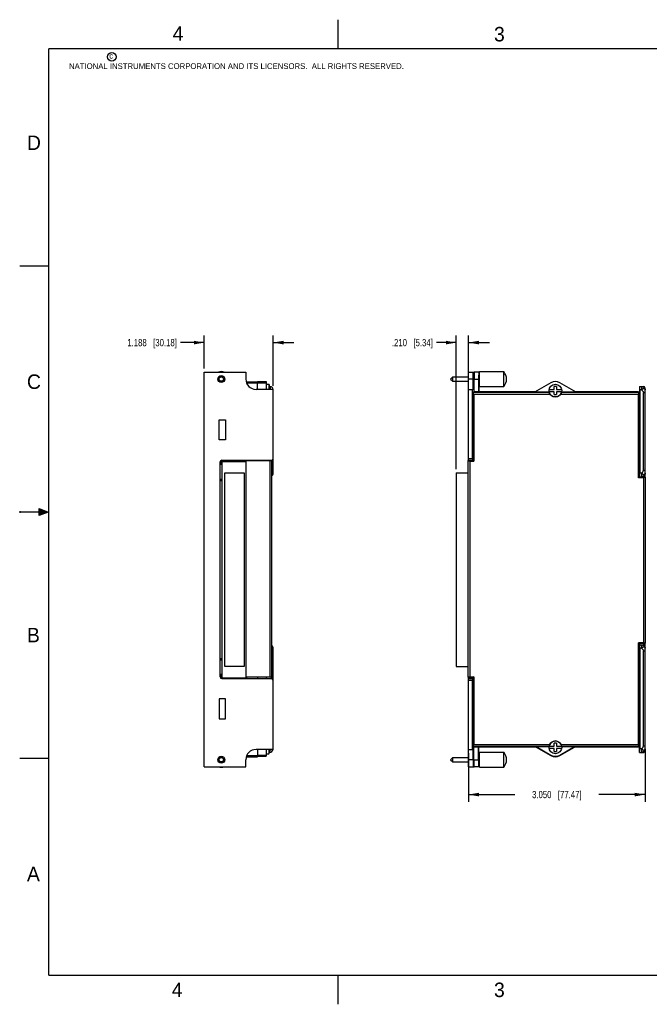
# Model space of a CAD drawing. Header units: inches. Extents: x 0 to 22, y 0 to 17.
# Tile 1 of 10: x 0 to 10.9, y 0 to 17. Entities that reach past the tile are written whole.
import ezdxf

# ---------------------------------------------------------------- set-up
doc = ezdxf.new("R2010")
doc.units = ezdxf.units.IN
doc.header["$LTSCALE"] = 1.21
doc.header["$MEASUREMENT"] = 0
doc.layers.get('0').update_dxf_attribs({"linetype": 'CONTINUOUS'})
doc.layers.add('DIMENSIONS', color=7, linetype='CONTINUOUS')
doc.styles.get("Standard").update_dxf_attribs({"font": 'txt', "width": 0.8})
doc.styles.add('TEXTSTYLE_2', font='txt')
doc.dimstyles.new('DIMSTYLE_1', dxfattribs={"dimtxt": 0.125, "dimasz": 0.18, "dimexe": 0.18, "dimexo": 0.0625, "dimgap": 0.09, "dimtad": 0, "dimtih": 1, "dimtoh": 1, "dimdec": 3, "dimzin": 4, "dimdsep": 46, "dimtxsty": 'STANDARD', "dimblk": '_FILLED', "dimblk1": '_FILLED', "dimblk2": '_FILLED', "dimcen": 0.09, "dimadec": 0, "dimazin": 0, "dimtp": 0.01, "dimtm": 0.01, "dimtfac": 1, "dimtdec": 3, "dimtofl": 0, "dimtmove": 0, "dimatfit": 3, "dimldrblk": '_FILLED', "dimfxl": 1, "dimtolj": 1, "dimtzin": 4, "dimarcsym": 0})

# ---------------------------------------------------------------- blocks, each defined once
blk = doc.blocks.new('_FILLED')
at = {"color": 0, "linetype": 'BYBLOCK'}
blk.add_solid([(0, 0), (-1, 0.174), (-1, -0.174)], dxfattribs=at)
blk = doc.blocks.new('*D0')
at = {"layer": 'DIMENSIONS', "color": 2, "linetype": 'CONTINUOUS'}
for p, q in [((3.186, 11.425), (2.776, 11.425)), ((3.186, 10.977), (3.186, 11.55)), ((4.374, 10.68), (4.374, 11.55)), ((4.374, 11.425), (4.734, 11.425))]:
    blk.add_line(p, q, dxfattribs=at)
at = {"layer": 'DIMENSIONS', "color": 2, "linetype": 'CONTINUOUS', "xscale": 0.18, "yscale": 0.18, "zscale": 0.18}
blk.add_blockref('_FILLED', (3.186, 11.425), dxfattribs=at)
at = {"layer": 'DIMENSIONS', "color": 2, "linetype": 'CONTINUOUS', "xscale": 0.18, "yscale": 0.18, "zscale": 0.18, "rotation": 180}
blk.add_blockref('_FILLED', (4.374, 11.425), dxfattribs=at)
at = {"layer": 'DIMENSIONS', "color": 2, "linetype": 'CONTINUOUS', "insert": (2.713, 11.487), "char_height": 0.125, "width": 1.325, "attachment_point": 3, "line_spacing_factor": 0.9}
blk.add_mtext('1.188{\\Ftxt.shx;\\W1.000000;\\H0.125000; }[30.18]', dxfattribs=at)
blk = doc.blocks.new('*D1')
at = {"layer": 'DIMENSIONS', "color": 2, "linetype": 'CONTINUOUS'}
for p, q in [((7.536, 11.425), (7.194, 11.425)), ((7.536, 9.24), (7.536, 11.55)), ((7.747, 10.68), (7.747, 11.55)), ((7.747, 11.425), (8.107, 11.425))]:
    blk.add_line(p, q, dxfattribs=at)
at = {"layer": 'DIMENSIONS', "color": 2, "linetype": 'CONTINUOUS', "xscale": 0.18, "yscale": 0.18, "zscale": 0.18}
blk.add_blockref('_FILLED', (7.536, 11.425), dxfattribs=at)
at = {"layer": 'DIMENSIONS', "color": 2, "linetype": 'CONTINUOUS', "xscale": 0.18, "yscale": 0.18, "zscale": 0.18, "rotation": 180}
blk.add_blockref('_FILLED', (7.747, 11.425), dxfattribs=at)
at = {"layer": 'DIMENSIONS', "color": 2, "linetype": 'CONTINUOUS', "insert": (7.131, 11.487), "char_height": 0.125, "width": 1.125, "attachment_point": 3, "line_spacing_factor": 0.9}
blk.add_mtext('.210{\\Ftxt.shx;\\W1.000000;\\H0.125000; }[5.34]', dxfattribs=at)
blk = doc.blocks.new('*D2')
at = {"layer": 'DIMENSIONS', "color": 2, "linetype": 'CONTINUOUS'}
for p, q in [((7.747, 4.337), (7.747, 3.496)), ((10.797, 4.398), (10.797, 3.496)), ((7.747, 3.621), (8.547, 3.621)), ((10.797, 3.621), (9.997, 3.621))]:
    blk.add_line(p, q, dxfattribs=at)
at = {"layer": 'DIMENSIONS', "color": 2, "linetype": 'CONTINUOUS', "xscale": 0.18, "yscale": 0.18, "zscale": 0.18, "rotation": 180}
blk.add_blockref('_FILLED', (7.747, 3.621), dxfattribs=at)
at = {"layer": 'DIMENSIONS', "color": 2, "linetype": 'CONTINUOUS', "xscale": 0.18, "yscale": 0.18, "zscale": 0.18}
blk.add_blockref('_FILLED', (10.797, 3.621), dxfattribs=at)
at = {"layer": 'DIMENSIONS', "color": 2, "linetype": 'CONTINUOUS', "insert": (9.272, 3.684), "char_height": 0.125, "width": 1.325, "attachment_point": 2, "line_spacing_factor": 0.9}
blk.add_mtext('3.050{\\Ftxt.shx;\\W1.000000;\\H0.125000; }[77.47]', dxfattribs=at)

msp = doc.modelspace()

# ---------------------------------------------------------------- hatches: boundary and pattern name
at = {"linetype": 'CONTINUOUS'}
msp.add_hatch(color=2, dxfattribs=at).paths.add_polyline_path([(0.3337, 8.5625), (0.49, 8.5), (0.3337, 8.4375)])

# ---------------------------------------------------------------- linework, layer by layer
at = {"color": 2, "linetype": 'CONTINUOUS'}
for p, q in [((5.5, 16.5), (5.5, 17)), ((0, 12.75), (0.5, 12.75)), ((0, 8.515), (0, 8.485)), ((0.3337, 8.4375), (0.3337, 8.5625)), ((0.3337, 8.5625), (0.49, 8.5)), ((0.49, 8.5), (0, 8.5)), ((0.49, 8.5), (0.3337, 8.4375)), ((0, 4.25), (0.5, 4.25)), ((5.5, 0), (5.5, 0.5))]:
    msp.add_line(p, q, dxfattribs=at)
at = {"color": 7, "linetype": 'CONTINUOUS'}
for p, q in [((3.186, 4.1028), (3.186, 10.9148)), ((3.186, 10.9148), (3.903, 10.9148)), ((3.903, 10.9148), (3.903, 10.7948)), ((7.7465, 9.3868), (7.7465, 10.9148)), ((7.7465, 10.9148), (7.8465, 10.9148)), ((7.8306, 10.7948), (7.8306, 10.9148)), ((7.841, 10.9148), (7.841, 10.5716)), ((7.8465, 10.9198), (7.8465, 10.7948)), ((7.8465, 10.9198), (7.9265, 10.9198)), ((7.9265, 10.9198), (7.9265, 10.8352)), ((7.9365, 10.6648), (7.9365, 10.9248)), ((7.9365, 10.9248), (8.3565, 10.9248)), ((8.3565, 10.6648), (8.3565, 10.9248)), ((4.104, 10.7438), (3.9106, 10.7438)), ((4.104, 10.6178), (4.104, 10.7519)), ((4.104, 10.7519), (4.254, 10.7519)), ((4.254, 10.7519), (4.254, 10.6178)), ((7.439, 10.7948), (7.4765, 10.8323)), ((7.439, 10.7948), (7.4765, 10.7573)), ((7.4765, 10.7573), (7.4765, 10.8323)), ((7.4765, 10.8323), (7.7465, 10.8323)), ((7.4765, 10.7573), (7.7465, 10.7573)), ((7.8306, 10.7948), (7.7465, 10.7948)), ((7.8465, 10.7948), (7.9222, 10.7948)), ((7.9222, 10.7948), (7.9222, 10.5741)), ((7.926, 10.8323), (7.9365, 10.8323)), ((7.926, 10.7573), (7.9365, 10.7573)), ((7.9265, 10.7544), (7.9265, 10.5741)), ((9.1687, 10.7311), (8.8873, 10.5688)), ((9.605, 10.5688), (9.3236, 10.7311)), ((4.374, 10.6178), (4.08, 10.6178)), ((4.254, 10.7063), (4.299, 10.7063)), ((4.299, 10.7063), (4.299, 10.6178)), ((4.3205, 10.6668), (4.3195, 10.6668)), ((4.374, 9.1688), (4.374, 10.6178)), ((7.7465, 10.6178), (7.8244, 10.6178)), ((7.8142, 9.4238), (7.8142, 10.6178)), ((7.8236, 10.5608), (7.8323, 10.563)), ((7.8236, 10.4477), (7.8236, 10.5608)), ((7.8307, 10.5608), (7.8236, 10.5608)), ((7.8292, 10.556), (7.8292, 9.3868)), ((7.8323, 10.563), (7.8405, 10.5711)), ((7.8399, 10.5664), (7.8476, 10.5741)), ((7.8399, 10.5664), (9.1408, 10.5664)), ((8.8964, 10.5741), (7.8476, 10.5741)), ((7.9365, 10.6648), (8.3565, 10.6648)), ((9.1401, 10.5688), (8.8873, 10.5688)), ((9.1388, 10.6163), (9.227, 10.6163)), ((9.227, 10.5773), (9.1388, 10.5773)), ((9.227, 10.6163), (9.227, 10.6668)), ((9.266, 10.6668), (9.227, 10.6668)), ((9.227, 10.5268), (9.227, 10.5773)), ((9.266, 10.6668), (9.266, 10.6163)), ((9.266, 10.6163), (9.3543, 10.6163)), ((9.266, 10.5773), (9.266, 10.5268)), ((9.3543, 10.5773), (9.266, 10.5773)), ((9.3522, 10.5664), (10.6785, 10.5664)), ((9.605, 10.5688), (9.3529, 10.5688)), ((10.6708, 10.5741), (9.5959, 10.5741)), ((10.6785, 10.5664), (10.6708, 10.5741)), ((10.686, 10.563), (10.6779, 10.5711)), ((10.6965, 10.5688), (10.6802, 10.5688)), ((10.6877, 10.5608), (10.6954, 10.5608)), ((10.6892, 9.1014), (10.6892, 10.556)), ((10.6954, 10.5608), (10.6954, 10.4677)), ((10.6965, 10.5605), (10.6954, 10.5608)), ((10.6965, 10.6688), (10.6965, 10.5605)), ((10.6965, 10.6688), (10.7665, 10.6688)), ((10.7049, 10.6088), (10.7049, 9.1688)), ((10.7365, 10.6088), (10.7049, 10.6088)), ((10.7365, 10.6088), (10.7365, 10.6688)), ((10.7665, 9.22), (10.7665, 10.5576)), ((10.7965, 10.5576), (10.7665, 10.5576)), ((10.7965, 9.1012), (10.7965, 10.6388)), ((7.8236, 10.4477), (7.8292, 10.4421)), ((7.8392, 10.5364), (7.8392, 9.3768)), ((7.8392, 10.5364), (9.1546, 10.5364)), ((9.227, 10.5268), (9.266, 10.5268)), ((9.3384, 10.5364), (10.6792, 10.5364)), ((10.6792, 9.0914), (10.6792, 10.5364)), ((10.6892, 10.4614), (10.6954, 10.4677)), ((10.6892, 10.4677), (10.6954, 10.4677)), ((3.443, 9.7438), (3.443, 10.0888)), ((3.443, 10.0888), (3.551, 10.0888)), ((3.551, 10.0888), (3.551, 9.7438)), ((3.551, 9.7438), (3.443, 9.7438)), ((3.46, 5.6538), (3.46, 9.3638)), ((3.476, 9.3903), (3.476, 9.3238)), ((3.49, 9.3938), (4.344, 9.3938)), ((3.4977, 5.6338), (3.4977, 9.3738)), ((3.4977, 9.3738), (3.91, 9.3738)), ((3.711, 9.3938), (3.711, 9.3738)), ((3.91, 5.6468), (3.91, 9.3868)), ((3.91, 9.3868), (4.344, 9.3868)), ((3.961, 9.3938), (3.961, 9.3868)), ((4.086, 9.3938), (4.086, 9.3868)), ((4.254, 9.3938), (4.254, 9.3868)), ((4.354, 5.6221), (4.354, 9.3955)), ((7.7434, 5.6468), (7.7434, 9.3868)), ((7.7434, 9.3868), (7.8292, 9.3868)), ((7.7465, 9.4238), (7.8142, 9.4238)), ((7.7465, 9.3938), (7.8292, 9.3938)), ((7.7734, 5.6568), (7.7734, 9.3768)), ((7.7734, 9.3768), (7.8392, 9.3768)), ((7.8292, 9.3868), (7.8392, 9.3768)), ((3.46, 9.3238), (3.476, 9.3238)), ((10.7665, 9.22), (10.7965, 9.22)), ((3.46, 9.0656), (3.4977, 9.0656)), ((3.46, 9.042), (3.4977, 9.042)), ((3.539, 5.8306), (3.539, 9.177)), ((3.539, 9.177), (3.8736, 9.177)), ((3.8736, 9.177), (3.8736, 5.8306)), ((7.5362, 9.177), (7.5362, 5.8306)), ((7.5362, 9.177), (7.7434, 9.177)), ((10.6792, 9.0914), (10.6892, 9.1014)), ((10.7689, 9.0914), (10.6792, 9.0914)), ((10.7913, 9.1014), (10.6891, 9.1014)), ((10.6892, 9.1088), (10.7665, 9.1088)), ((10.7365, 9.1688), (10.7049, 9.1688)), ((10.7365, 9.1088), (10.7365, 9.1688)), ((10.7665, 9.1014), (10.7665, 9.1088)), ((10.7689, 9.0914), (10.7689, 6.2422)), ((10.7913, 9.1014), (10.7916, 9.1014)), ((10.7989, 9.1008), (10.7989, 6.2328)), ((4.374, 4.3998), (4.374, 6.1488)), ((10.7689, 6.2422), (10.6792, 6.2422)), ((10.6792, 4.4813), (10.6792, 6.2422)), ((10.6792, 6.2422), (10.6892, 6.2322)), ((10.7913, 6.2322), (10.6891, 6.2322)), ((10.6892, 4.4616), (10.6892, 6.2322)), ((10.6892, 6.2088), (10.7665, 6.2088)), ((10.6892, 6.1788), (10.7046, 6.1788)), ((10.7365, 6.1488), (10.7049, 6.1488)), ((10.7049, 6.1488), (10.7049, 4.4088)), ((10.7365, 6.1488), (10.7365, 6.2088)), ((10.7665, 6.2322), (10.7665, 6.2088)), ((10.7916, 6.2322), (10.7913, 6.2322)), ((10.7965, 4.3788), (10.7965, 6.2324)), ((3.4977, 5.9656), (3.46, 5.9656)), ((10.7965, 6.0976), (10.7665, 6.0976)), ((10.7665, 4.46), (10.7665, 6.0976)), ((3.4977, 5.942), (3.46, 5.942)), ((3.8736, 5.8306), (3.539, 5.8306)), ((7.5362, 5.8306), (7.7434, 5.8306)), ((10.6892, 5.8588), (10.6954, 5.8588)), ((10.6954, 5.8588), (10.6954, 5.5877)), ((3.476, 5.6938), (3.46, 5.6938)), ((3.476, 5.6938), (3.476, 5.6273)), ((3.49, 5.6238), (4.344, 5.6238)), ((3.915, 5.6338), (3.4977, 5.6338)), ((4.344, 5.6468), (3.91, 5.6468)), ((3.915, 5.6468), (3.915, 5.6338)), ((4.104, 5.6468), (4.104, 5.6238)), ((4.254, 5.6468), (4.254, 5.6238)), ((7.7434, 5.6468), (7.8292, 5.6468)), ((7.7465, 4.1028), (7.7465, 5.6468)), ((7.7465, 5.6238), (7.8292, 5.6238)), ((7.7734, 5.6568), (7.8392, 5.6568)), ((7.8039, 5.6468), (7.8039, 5.6338)), ((7.8039, 5.6338), (7.8292, 5.6338)), ((7.8392, 5.6568), (7.8292, 5.6468)), ((7.8292, 5.6468), (7.8292, 4.4616)), ((7.8392, 5.6568), (7.8392, 4.4813)), ((7.7465, 5.5938), (7.8142, 5.5938)), ((7.8142, 4.3998), (7.8142, 5.5938)), ((10.6892, 5.5877), (10.6954, 5.5877)), ((10.6892, 5.5814), (10.6954, 5.5877)), ((3.551, 5.2738), (3.443, 5.2738)), ((3.443, 5.2738), (3.443, 4.9288)), ((3.551, 4.9288), (3.551, 5.2738)), ((3.443, 4.9288), (3.551, 4.9288)), ((7.8292, 4.5765), (7.8236, 4.5709)), ((7.8236, 4.4408), (7.8236, 4.5709)), ((8.9154, 4.4408), (7.8236, 4.4408)), ((7.8323, 4.4547), (7.8405, 4.4465)), ((9.1459, 4.4813), (7.8392, 4.4813)), ((9.1375, 4.4513), (7.8399, 4.4513)), ((7.8399, 4.4513), (7.8476, 4.4436)), ((7.841, 4.1028), (7.841, 4.4408)), ((7.8476, 4.4436), (8.9241, 4.4436)), ((7.9222, 4.2228), (7.9222, 4.4408)), ((7.9265, 4.2632), (7.9265, 4.4408)), ((8.915, 4.4488), (9.1372, 4.4488)), ((8.915, 4.4488), (9.1688, 4.3025)), ((8.9154, 4.4408), (9.1683, 4.2948)), ((9.1388, 4.4563), (9.227, 4.4563)), ((9.266, 4.5068), (9.227, 4.5068)), ((9.227, 4.4563), (9.227, 4.5068)), ((9.266, 4.5068), (9.266, 4.4563)), ((9.266, 4.4563), (9.3543, 4.4563)), ((9.3237, 4.3025), (9.5771, 4.4488)), ((9.3247, 4.2949), (9.5775, 4.4408)), ((10.6792, 4.4813), (9.3471, 4.4813)), ((10.6785, 4.4513), (9.3556, 4.4513)), ((9.3559, 4.4488), (9.5771, 4.4488)), ((9.568, 4.4436), (10.6708, 4.4436)), ((10.6954, 4.4408), (9.5775, 4.4408)), ((10.6785, 4.4513), (10.6708, 4.4436)), ((10.686, 4.4547), (10.6779, 4.4465)), ((10.6892, 4.5562), (10.6954, 4.5499)), ((10.6954, 4.5499), (10.6892, 4.5499)), ((10.6954, 4.5499), (10.6954, 4.4408)), ((10.6965, 4.4405), (10.6954, 4.4408)), ((10.6965, 4.3488), (10.6965, 4.4405)), ((10.7665, 4.46), (10.7965, 4.46)), ((3.9106, 4.2738), (4.104, 4.2738)), ((4.374, 4.3998), (4.08, 4.3998)), ((4.104, 4.3998), (4.104, 4.2738)), ((4.104, 4.2818), (4.254, 4.2818)), ((4.254, 4.3998), (4.254, 4.2818)), ((4.254, 4.3273), (4.299, 4.3273)), ((4.299, 4.3998), (4.299, 4.3273)), ((4.314, 4.3488), (4.3122, 4.3488)), ((4.3195, 4.3668), (4.3205, 4.3668)), ((7.439, 4.2228), (7.4765, 4.2603)), ((7.4765, 4.2603), (7.7465, 4.2603)), ((7.4765, 4.1853), (7.4765, 4.2603)), ((7.7465, 4.3998), (7.8244, 4.3998)), ((7.926, 4.2603), (7.9365, 4.2603)), ((7.9365, 4.3528), (8.3565, 4.3528)), ((7.9365, 4.0928), (7.9365, 4.3528)), ((8.3565, 4.0928), (8.3565, 4.3528)), ((9.227, 4.4173), (9.1388, 4.4173)), ((9.227, 4.3668), (9.227, 4.4173)), ((9.227, 4.3668), (9.266, 4.3668)), ((9.3543, 4.4173), (9.266, 4.4173)), ((9.266, 4.4173), (9.266, 4.3668)), ((10.6965, 4.3488), (10.7665, 4.3488)), ((10.7365, 4.4088), (10.7049, 4.4088)), ((10.7365, 4.3488), (10.7365, 4.4088)), ((3.186, 4.1028), (3.903, 4.1028)), ((3.903, 4.1028), (3.903, 4.2228)), ((7.439, 4.2228), (7.4765, 4.1853)), ((7.4765, 4.1853), (7.7465, 4.1853)), ((7.8306, 4.2228), (7.7465, 4.2228)), ((7.7465, 4.1028), (7.8465, 4.1028)), ((7.8306, 4.2228), (7.8306, 4.1028)), ((7.8465, 4.2228), (7.9222, 4.2228)), ((7.8465, 4.0978), (7.8465, 4.2228)), ((7.9265, 4.0978), (7.8465, 4.0978)), ((7.926, 4.1853), (7.9365, 4.1853)), ((7.9265, 4.0978), (7.9265, 4.1824)), ((7.9365, 4.0928), (8.3565, 4.0928))]:
    msp.add_line(p, q, dxfattribs=at)
at = {"color": 9, "linetype": 'CONTINUOUS'}
for p, q in [((4.104, 10.7232), (3.9182, 10.7232)), ((4.104, 10.7311), (4.254, 10.7311)), ((4.1199, 9.3938), (4.1199, 9.3868)), ((4.1308, 9.3938), (4.1308, 9.3868)), ((4.323, 5.6468), (4.323, 9.3868)), ((4.3436, 9.3938), (4.3436, 9.3868)), ((4.354, 6.1788), (4.366, 6.1788)), ((4.3436, 5.6468), (4.3436, 5.6238)), ((3.9182, 4.2944), (4.104, 4.2944)), ((4.104, 4.3025), (4.254, 4.3025))]:
    msp.add_line(p, q, dxfattribs=at)
at = {"color": 7, "linetype": 'CONTINUOUS', "const_width": 0.02}
for points in [[(0.5, 16.5), (0.5, 0.5)], [(21.5, 16.5), (0.5, 16.5)], [(0.5, 0.5), (21.5, 0.5)]]:
    msp.add_lwpolyline(points, dxfattribs=at)
at = {"color": 2, "linetype": 'CONTINUOUS'}
msp.add_circle((1.5893, 16.359), 0.0754, dxfattribs=at)
at = {"color": 7, "linetype": 'CONTINUOUS'}
for centre, radius in [((3.48, 10.7948), 0.06), ((3.48, 10.7948), 0.0404), ((3.48, 10.7948), 0.0375), ((9.2465, 10.5968), 0.1095), ((9.2465, 4.4368), 0.1095), ((3.48, 4.2228), 0.06), ((3.48, 4.2228), 0.0404), ((3.48, 4.2228), 0.0375)]:
    msp.add_circle(centre, radius, dxfattribs=at)
for centre, radius, start, end in [((3.48, 10.7948), 0.13, 67.4671, 112.5329), ((3.48, 10.7948), 0.125, 73.7398, 106.2602), ((8.2045, 10.7948), 0.199, 319.79703, 40.20297), ((4.08, 10.7948), 0.177, 180, 270), ((9.2462, 10.5969), 0.155, 60.02192, 119.9725), ((4.1452, 10.5968), 0.1888, 21.78226, 35.45137), ((4.1452, 10.5968), 0.1878, 6.41793, 21.88702), ((4.314, 10.6088), 0.06, 8.63337, 84.44534), ((7.8384, 10.556), 0.00926, 171.55764, 180.00269), ((9.2465, 10.5968), 0.11, 194.72866, 345.27134), ((10.6799, 10.556), 0.00924, 359.98858, 8.45109), ((10.7665, 10.6388), 0.03, 0, 90), ((3.49, 9.3638), 0.03, 90, 180), ((3.9941, 9.2713), 0.1889, 37.71874, 40.44361), ((4.344, 9.4238), 0.03, 270, 360), ((4.344, 9.3768), 0.01, 0, 90), ((4.314, 9.1688), 0.06, 311.85473, 360), ((10.7665, 9.1388), 0.03, 270, 360), ((4.314, 6.1488), 0.06, 0, 48.1443), ((10.7665, 6.1788), 0.03, 0, 90), ((3.49, 5.6538), 0.03, 180, 270), ((4.344, 5.6568), 0.01, 270, 360), ((4.344, 5.5938), 0.03, 0, 90), ((7.8384, 4.4616), 0.00924, 179.98858, 188.45109), ((9.2465, 4.4368), 0.11, 6.26291, 173.73709), ((10.6799, 4.4616), 0.00926, 351.55764, 0.00269), ((4.08, 4.2228), 0.177, 90, 180), ((4.1452, 4.4368), 0.1888, 324.54863, 338.21774), ((4.314, 4.4088), 0.06, 270, 351.36663), ((4.1452, 4.4368), 0.1878, 338.11298, 348.65443), ((8.2045, 4.2228), 0.199, 319.79703, 40.20297), ((9.2462, 4.4368), 0.155, 240.04167, 299.99189), ((9.2465, 4.4288), 0.155, 240, 300), ((10.7665, 4.3788), 0.03, 270, 360), ((3.48, 4.2228), 0.13, 247.4671, 292.5329), ((3.48, 4.2228), 0.125, 253.7398, 286.2602)]:
    msp.add_arc(centre, radius, start, end, dxfattribs=at)
for centre, major_axis, ratio, start_param, end_param in [((7.9265, 10.7948), (0, 0.125), 0.0349208, 0, 1.5707963), ((7.8244, 10.7948), (0, 0.177), 0.0349208, -3.1415927, -1.5707963), ((7.9265, 10.7948), (0, 0.0404), 0.0349208, 0, 3.1415927), ((7.8476, 10.5641), (0.00708, 0.00708), 0.9987828, 0.7847892, 1.5707963), ((10.6708, 10.5641), (0.00708, -0.00708), 0.9987828, 1.5707963, 2.3568035), ((10.7028, 10.6088), (0, 0.06), 0.0349208, -1.5707963, 0), ((7.8436, 10.4477), (0.0142, -0.0142), 0.9987828, -3.1214121, -2.3568035), ((7.8152, 9.4238), (0, 0.03), 0.0349208, -4.712389, -3.1415927), ((10.7028, 9.1688), (0, 0.06), 0.0349208, -3.1415927, -1.5707963), ((10.7689, 9.1008), (0.03, 0), 0.0349208, 0.0000362, 0.714227), ((10.7028, 6.1488), (0, 0.06), 0.0349208, -1.5707963, -1.0471976), ((10.7689, 6.2328), (0.03, 0), 0.0349208, -0.714227, -0.0000362), ((7.8152, 5.5938), (0, 0.03), 0.0349208, 0, 1.5707963), ((7.8446, 4.5709), (0.0149, 0.0149), 0.9987828, -3.9263818, -3.1817397), ((7.8476, 4.4536), (0.00708, -0.00708), 0.9987828, -1.5707963, -0.7847892), ((10.6708, 4.4536), (0.00708, 0.00708), 0.9987828, -2.3568035, -1.5707963), ((7.8244, 4.2228), (0, 0.177), 0.0349208, -1.5707963, 0), ((7.9265, 4.2228), (0, 0.0404), 0.0349208, 0, 3.1415927), ((10.7028, 4.4088), (0, 0.06), 0.0349208, -3.1415927, -1.5707963), ((7.9265, 4.2228), (0, 0.125), 0.0349208, -4.712389, -3.1415927)]:
    msp.add_ellipse(centre, major_axis=major_axis, ratio=ratio, start_param=start_param, end_param=end_param, dxfattribs=at)
for points, knots in [([(7.8293, 10.5574), (7.8294, 10.5579), (7.8296, 10.5588), (7.8301, 10.5598), (7.8306, 10.5608), (7.8313, 10.5618), (7.832, 10.5626), (7.8323, 10.563)], [0, 0, 0, 0, 0.2692981, 0.3984595, 0.524318, 0.7671335, 1, 1, 1, 1]), ([(7.8392, 10.5364), (7.8387, 10.5373), (7.8376, 10.5391), (7.836, 10.5419), (7.8348, 10.5441), (7.8338, 10.5459), (7.8329, 10.5477), (7.832, 10.5495), (7.8312, 10.5512), (7.8307, 10.5525), (7.8302, 10.5538), (7.8298, 10.555), (7.8295, 10.5562), (7.8293, 10.557), (7.8293, 10.5574)], [0, 0, 0, 0, 0.1363385, 0.2717997, 0.4054347, 0.4712423, 0.5361761, 0.6627318, 0.7239657, 0.7835336, 0.8411873, 0.8966546, 0.9496726, 1, 1, 1, 1]), ([(7.8323, 10.563), (7.8326, 10.5632), (7.8331, 10.5637), (7.834, 10.5644), (7.8349, 10.5649), (7.8362, 10.5656), (7.8378, 10.5661), (7.8392, 10.5663), (7.8399, 10.5664)], [0, 0, 0, 0, 0.1333368, 0.2634703, 0.3908671, 0.5159558, 0.7604613, 1, 1, 1, 1]), ([(10.6785, 10.5664), (10.6792, 10.5663), (10.6805, 10.5661), (10.6821, 10.5656), (10.6834, 10.5649), (10.6843, 10.5644), (10.6852, 10.5637), (10.6858, 10.5632), (10.686, 10.563)], [0, 0, 0, 0, 0.2395387, 0.4840442, 0.6091329, 0.7365297, 0.8666632, 1, 1, 1, 1]), ([(10.6891, 10.5574), (10.689, 10.557), (10.6889, 10.5562), (10.6885, 10.555), (10.6881, 10.5538), (10.6877, 10.5525), (10.6871, 10.5512), (10.6863, 10.5495), (10.6855, 10.5477), (10.6845, 10.5459), (10.6836, 10.5441), (10.6823, 10.5419), (10.6807, 10.5391), (10.6797, 10.5373), (10.6792, 10.5364)], [0, 0, 0, 0, 0.0503274, 0.1033454, 0.1588127, 0.2164664, 0.2760343, 0.3372682, 0.4638239, 0.5287577, 0.5945653, 0.7282003, 0.8636615, 1, 1, 1, 1]), ([(10.686, 10.563), (10.6864, 10.5626), (10.6871, 10.5618), (10.6878, 10.5608), (10.6883, 10.5598), (10.6887, 10.5588), (10.6889, 10.5579), (10.6891, 10.5574)], [0, 0, 0, 0, 0.2328665, 0.475682, 0.6015405, 0.7307019, 1, 1, 1, 1]), ([(10.7365, 10.6688), (10.7369, 10.6688), (10.7377, 10.6688), (10.7389, 10.6687), (10.7401, 10.6686), (10.7413, 10.6685), (10.7425, 10.6683), (10.7442, 10.668), (10.7463, 10.6675), (10.7489, 10.6667), (10.7515, 10.6658), (10.7541, 10.6647), (10.7576, 10.6631), (10.762, 10.6606), (10.7671, 10.6572), (10.7712, 10.6539), (10.7744, 10.6511), (10.7774, 10.6482), (10.7803, 10.6451), (10.783, 10.6418), (10.7849, 10.6393), (10.7867, 10.6368), (10.7883, 10.6342), (10.7898, 10.6316), (10.791, 10.6294), (10.7918, 10.6276), (10.7924, 10.6263), (10.793, 10.625), (10.7935, 10.6237), (10.7939, 10.6226), (10.7942, 10.6217), (10.7944, 10.621), (10.7946, 10.6204), (10.7948, 10.6197), (10.795, 10.6191), (10.7952, 10.6185), (10.7953, 10.6179), (10.7955, 10.6172), (10.7957, 10.6165), (10.7959, 10.6158), (10.796, 10.6152), (10.7961, 10.6146), (10.7962, 10.6138), (10.7963, 10.6127), (10.7964, 10.6114), (10.7965, 10.6101), (10.7965, 10.6092), (10.7965, 10.6088)], [0, 0, 0, 0, 0.0124655, 0.0254765, 0.0387568, 0.0521338, 0.0656584, 0.0794083, 0.1076677, 0.1368275, 0.1668417, 0.1976799, 0.2292711, 0.2944098, 0.3617183, 0.4305372, 0.4652863, 0.5001277, 0.5696921, 0.6042409, 0.6385043, 0.6723934, 0.705825, 0.7387024, 0.7709986, 0.7869265, 0.8026496, 0.8181097, 0.833346, 0.8485407, 0.8561847, 0.8638647, 0.8714978, 0.8789861, 0.8862312, 0.8931338, 0.8996044, 0.9056961, 0.9173988, 0.9233468, 0.9295871, 0.9362221, 0.9431727, 0.9575855, 0.9719717, 0.9860245, 1, 1, 1, 1]), ([(10.7965, 10.6088), (10.7965, 10.6095), (10.7965, 10.6109), (10.7962, 10.6129), (10.7958, 10.6149), (10.7952, 10.6168), (10.7944, 10.6186), (10.7935, 10.6203), (10.7924, 10.6218), (10.7912, 10.6232), (10.7898, 10.6244), (10.7883, 10.6255), (10.7866, 10.6263), (10.7849, 10.6271), (10.783, 10.6276), (10.7809, 10.628), (10.7788, 10.6283), (10.7766, 10.6284), (10.7743, 10.6283), (10.7711, 10.628), (10.7669, 10.6271), (10.7627, 10.6258), (10.7592, 10.6244), (10.7566, 10.6232), (10.754, 10.6218), (10.7518, 10.6205), (10.7501, 10.6195), (10.7489, 10.6186), (10.7476, 10.6177), (10.7463, 10.6168), (10.7451, 10.6159), (10.7434, 10.6146), (10.7414, 10.6129), (10.7389, 10.6109), (10.7373, 10.6095), (10.7365, 10.6088)], [0, 0, 0, 0, 0.0267903, 0.0536013, 0.0801013, 0.1060042, 0.1311641, 0.1556762, 0.1797303, 0.2035184, 0.2272582, 0.2511753, 0.2754877, 0.3003945, 0.3260674, 0.3526472, 0.3802457, 0.4089457, 0.4387872, 0.4697822, 0.5351676, 0.6049382, 0.6413601, 0.6787108, 0.7169119, 0.7558761, 0.7756166, 0.7955122, 0.8155494, 0.835715, 0.8559962, 0.8763789, 0.9173889, 0.9586384, 1, 1, 1, 1]), ([(10.7365, 10.6088), (10.7373, 10.6078), (10.739, 10.6059), (10.7423, 10.6021), (10.7458, 10.5983), (10.7491, 10.5943), (10.7516, 10.5913), (10.754, 10.5883), (10.7563, 10.5852), (10.7585, 10.582), (10.7604, 10.5788), (10.7622, 10.5755), (10.7637, 10.5721), (10.7649, 10.5686), (10.7658, 10.565), (10.7664, 10.5613), (10.7665, 10.5588), (10.7665, 10.5576)], [0, 0, 0, 0, 0.0617411, 0.1245094, 0.2520557, 0.3162951, 0.3805038, 0.4444546, 0.507956, 0.5708653, 0.6331027, 0.6946674, 0.7556549, 0.8162745, 0.8768641, 0.9379006, 1, 1, 1, 1]), ([(7.751, 9.3868), (7.7514, 9.3868), (7.7522, 9.3867), (7.7535, 9.3865), (7.7548, 9.3862), (7.7561, 9.3857), (7.7575, 9.3852), (7.7588, 9.3846), (7.7602, 9.384), (7.7622, 9.3831), (7.7646, 9.3818), (7.7675, 9.3802), (7.7704, 9.3785), (7.7724, 9.3774), (7.7734, 9.3768)], [0, 0, 0, 0, 0.04781, 0.0987196, 0.15258, 0.2091275, 0.2680421, 0.3290111, 0.3917442, 0.4559765, 0.5880191, 0.7235445, 0.8612502, 1, 1, 1, 1]), ([(10.7365, 9.1688), (10.7373, 9.1698), (10.739, 9.1717), (10.7423, 9.1755), (10.7458, 9.1793), (10.7491, 9.1833), (10.7516, 9.1863), (10.754, 9.1893), (10.7563, 9.1924), (10.7585, 9.1956), (10.7604, 9.1988), (10.7622, 9.2021), (10.7637, 9.2055), (10.7649, 9.209), (10.7658, 9.2126), (10.7664, 9.2163), (10.7665, 9.2188), (10.7665, 9.22)], [0, 0, 0, 0, 0.0617411, 0.1245094, 0.2520557, 0.3162951, 0.3805038, 0.4444546, 0.507956, 0.5708653, 0.6331027, 0.6946674, 0.7556549, 0.8162745, 0.8768641, 0.9379006, 1, 1, 1, 1]), ([(10.7965, 9.1688), (10.7965, 9.1684), (10.7965, 9.1675), (10.7964, 9.1662), (10.7963, 9.1649), (10.7962, 9.1638), (10.7961, 9.163), (10.796, 9.1624), (10.7959, 9.1618), (10.7957, 9.1611), (10.7955, 9.1604), (10.7953, 9.1597), (10.7952, 9.1591), (10.795, 9.1585), (10.7948, 9.1579), (10.7946, 9.1572), (10.7944, 9.1566), (10.7942, 9.1559), (10.7939, 9.155), (10.7935, 9.1539), (10.793, 9.1526), (10.7924, 9.1513), (10.7918, 9.15), (10.791, 9.1482), (10.7898, 9.146), (10.7883, 9.1434), (10.7867, 9.1408), (10.7849, 9.1383), (10.783, 9.1358), (10.7803, 9.1325), (10.7774, 9.1294), (10.7744, 9.1265), (10.7712, 9.1237), (10.7671, 9.1204), (10.762, 9.117), (10.7576, 9.1145), (10.7541, 9.1129), (10.7515, 9.1118), (10.7489, 9.1109), (10.7463, 9.1101), (10.7442, 9.1096), (10.7425, 9.1093), (10.7413, 9.1091), (10.7401, 9.109), (10.7389, 9.1089), (10.7377, 9.1088), (10.7369, 9.1088), (10.7365, 9.1088)], [0, 0, 0, 0, 0.0139755, 0.0280283, 0.0424145, 0.0568273, 0.0637779, 0.0704129, 0.0766532, 0.0826012, 0.0943039, 0.1003956, 0.1068662, 0.1137688, 0.1210139, 0.1285022, 0.1361353, 0.1438153, 0.1514593, 0.166654, 0.1818903, 0.1973504, 0.2130735, 0.2290014, 0.2612976, 0.294175, 0.3276066, 0.3614957, 0.3957591, 0.4303079, 0.4998723, 0.5347137, 0.5694628, 0.6382817, 0.7055902, 0.7707289, 0.8023201, 0.8331583, 0.8631725, 0.8923323, 0.9205917, 0.9343416, 0.9478662, 0.9612432, 0.9745235, 0.9875345, 1, 1, 1, 1]), ([(10.7365, 9.1688), (10.7373, 9.1681), (10.7389, 9.1667), (10.7414, 9.1647), (10.7434, 9.163), (10.7451, 9.1617), (10.7463, 9.1608), (10.7476, 9.1599), (10.7489, 9.159), (10.7501, 9.1581), (10.7518, 9.1571), (10.754, 9.1558), (10.7566, 9.1544), (10.7592, 9.1532), (10.7627, 9.1518), (10.7669, 9.1505), (10.7711, 9.1496), (10.7743, 9.1493), (10.7766, 9.1492), (10.7788, 9.1493), (10.7809, 9.1496), (10.783, 9.15), (10.7849, 9.1505), (10.7866, 9.1513), (10.7883, 9.1521), (10.7898, 9.1532), (10.7912, 9.1544), (10.7924, 9.1558), (10.7935, 9.1573), (10.7944, 9.159), (10.7952, 9.1608), (10.7958, 9.1627), (10.7962, 9.1647), (10.7965, 9.1667), (10.7965, 9.1681), (10.7965, 9.1688)], [0, 0, 0, 0, 0.0413616, 0.0826111, 0.1236211, 0.1440038, 0.164285, 0.1844506, 0.2044878, 0.2243834, 0.2441239, 0.2830881, 0.3212892, 0.3586399, 0.3950618, 0.4648324, 0.5302178, 0.5612128, 0.5910543, 0.6197543, 0.6473528, 0.6739326, 0.6996055, 0.7245123, 0.7488247, 0.7727418, 0.7964816, 0.8202697, 0.8443238, 0.8688359, 0.8939958, 0.9198987, 0.9463987, 0.9732097, 1, 1, 1, 1]), ([(10.7689, 9.0914), (10.7699, 9.092), (10.7719, 9.0932), (10.7748, 9.0948), (10.7778, 9.0964), (10.7802, 9.0977), (10.7821, 9.0986), (10.7835, 9.0993), (10.7849, 9.0999), (10.7863, 9.1004), (10.7876, 9.1008), (10.7889, 9.1012), (10.7901, 9.1014), (10.7909, 9.1014), (10.7913, 9.1014)], [0, 0, 0, 0, 0.1387475, 0.2764486, 0.4119745, 0.5440179, 0.6082502, 0.6709836, 0.731954, 0.7908689, 0.8474153, 0.9012774, 0.9521823, 1, 1, 1, 1]), ([(10.7925, 9.1014), (10.7932, 9.1045), (10.7941, 9.1091), (10.795, 9.1153), (10.7958, 9.1216), (10.7964, 9.1294), (10.7965, 9.1357), (10.7965, 9.1388)], [0, 0, 0, 0, 0.2503505, 0.3754093, 0.5004031, 0.7502455, 1, 1, 1, 1]), ([(10.7096, 6.2088), (10.7087, 6.2088), (10.7069, 6.2087), (10.7041, 6.2083), (10.7014, 6.2076), (10.6988, 6.2066), (10.6962, 6.2053), (10.6937, 6.2037), (10.6913, 6.2019), (10.6899, 6.2004), (10.6892, 6.1996)], [0, 0, 0, 0, 0.1190175, 0.2385881, 0.3592404, 0.4815562, 0.6061314, 0.7335998, 0.8646437, 1, 1, 1, 1]), ([(10.7046, 6.1788), (10.7046, 6.18), (10.7046, 6.1819), (10.7049, 6.1843), (10.7054, 6.1865), (10.7061, 6.1892), (10.7073, 6.1922), (10.7088, 6.195), (10.7104, 6.1975), (10.7123, 6.1997), (10.7142, 6.2016), (10.7163, 6.2034), (10.7185, 6.2048), (10.7208, 6.2061), (10.7231, 6.2071), (10.7255, 6.2078), (10.7279, 6.2084), (10.7303, 6.2087), (10.732, 6.2088), (10.7328, 6.2088)], [0, 0, 0, 0, 0.0807075, 0.1197416, 0.1578937, 0.2316108, 0.3021103, 0.3696758, 0.4346133, 0.4972304, 0.5578242, 0.6166761, 0.6740489, 0.7301867, 0.7853203, 0.8396657, 0.8934286, 0.946813, 1, 1, 1, 1]), ([(10.7365, 6.2088), (10.7369, 6.2088), (10.7377, 6.2088), (10.7389, 6.2087), (10.7401, 6.2086), (10.7413, 6.2085), (10.7425, 6.2083), (10.7442, 6.208), (10.7463, 6.2075), (10.7489, 6.2067), (10.7515, 6.2058), (10.7541, 6.2047), (10.7576, 6.2031), (10.762, 6.2006), (10.7671, 6.1972), (10.7712, 6.1939), (10.7744, 6.1911), (10.7774, 6.1882), (10.7803, 6.1851), (10.783, 6.1818), (10.7849, 6.1793), (10.7867, 6.1768), (10.7883, 6.1742), (10.7898, 6.1716), (10.791, 6.1694), (10.7918, 6.1676), (10.7924, 6.1663), (10.793, 6.165), (10.7935, 6.1637), (10.7939, 6.1626), (10.7942, 6.1617), (10.7944, 6.161), (10.7946, 6.1604), (10.7948, 6.1597), (10.795, 6.1591), (10.7952, 6.1585), (10.7953, 6.1579), (10.7955, 6.1572), (10.7957, 6.1565), (10.7959, 6.1558), (10.796, 6.1552), (10.7961, 6.1546), (10.7962, 6.1538), (10.7963, 6.1527), (10.7964, 6.1514), (10.7965, 6.1501), (10.7965, 6.1492), (10.7965, 6.1488)], [0, 0, 0, 0, 0.0124655, 0.0254765, 0.0387568, 0.0521338, 0.0656584, 0.0794083, 0.1076677, 0.1368275, 0.1668417, 0.1976799, 0.2292711, 0.2944098, 0.3617183, 0.4305372, 0.4652863, 0.5001277, 0.5696921, 0.6042409, 0.6385043, 0.6723934, 0.705825, 0.7387024, 0.7709986, 0.7869265, 0.8026496, 0.8181097, 0.833346, 0.8485407, 0.8561847, 0.8638647, 0.8714978, 0.8789861, 0.8862312, 0.8931338, 0.8996044, 0.9056961, 0.9173988, 0.9233468, 0.9295871, 0.9362221, 0.9431727, 0.9575855, 0.9719717, 0.9860245, 1, 1, 1, 1]), ([(10.7965, 6.1488), (10.7965, 6.1495), (10.7965, 6.1509), (10.7962, 6.1529), (10.7958, 6.1549), (10.7952, 6.1568), (10.7944, 6.1586), (10.7935, 6.1603), (10.7924, 6.1618), (10.7912, 6.1632), (10.7898, 6.1644), (10.7883, 6.1655), (10.7866, 6.1663), (10.7849, 6.1671), (10.783, 6.1676), (10.7809, 6.168), (10.7788, 6.1683), (10.7766, 6.1684), (10.7743, 6.1683), (10.7711, 6.168), (10.7669, 6.1671), (10.7627, 6.1658), (10.7592, 6.1644), (10.7566, 6.1632), (10.754, 6.1618), (10.7518, 6.1605), (10.7501, 6.1595), (10.7489, 6.1586), (10.7476, 6.1577), (10.7463, 6.1568), (10.7451, 6.1559), (10.7434, 6.1546), (10.7414, 6.1529), (10.7389, 6.1509), (10.7373, 6.1495), (10.7365, 6.1488)], [0, 0, 0, 0, 0.0267903, 0.0536013, 0.0801013, 0.1060042, 0.1311641, 0.1556762, 0.1797303, 0.2035184, 0.2272582, 0.2511753, 0.2754877, 0.3003945, 0.3260674, 0.3526472, 0.3802457, 0.4089457, 0.4387872, 0.4697822, 0.5351676, 0.6049382, 0.6413601, 0.6787108, 0.7169119, 0.7558761, 0.7756166, 0.7955122, 0.8155494, 0.835715, 0.8559962, 0.8763789, 0.9173889, 0.9586384, 1, 1, 1, 1]), ([(10.7365, 6.1488), (10.7373, 6.1478), (10.739, 6.1459), (10.7423, 6.1421), (10.7458, 6.1383), (10.7491, 6.1343), (10.7516, 6.1313), (10.754, 6.1283), (10.7563, 6.1252), (10.7585, 6.122), (10.7604, 6.1188), (10.7622, 6.1155), (10.7637, 6.1121), (10.7649, 6.1086), (10.7658, 6.105), (10.7664, 6.1013), (10.7665, 6.0988), (10.7665, 6.0976)], [0, 0, 0, 0, 0.0617411, 0.1245094, 0.2520557, 0.3162951, 0.3805038, 0.4444546, 0.507956, 0.5708653, 0.6331027, 0.6946674, 0.7556549, 0.8162745, 0.8768641, 0.9379006, 1, 1, 1, 1]), ([(10.7913, 6.2322), (10.7909, 6.2322), (10.7901, 6.2322), (10.7889, 6.2324), (10.7876, 6.2328), (10.7863, 6.2332), (10.7849, 6.2337), (10.7835, 6.2343), (10.7821, 6.235), (10.7802, 6.2359), (10.7778, 6.2372), (10.7748, 6.2388), (10.7719, 6.2404), (10.7699, 6.2416), (10.7689, 6.2422)], [0, 0, 0, 0, 0.0478177, 0.0987226, 0.1525847, 0.2091311, 0.268046, 0.3290164, 0.3917498, 0.4559821, 0.5880255, 0.7235514, 0.8612525, 1, 1, 1, 1]), ([(10.7965, 6.1788), (10.7965, 6.1811), (10.7964, 6.1856), (10.7961, 6.1924), (10.7954, 6.1991), (10.7945, 6.2059), (10.7936, 6.2114), (10.7926, 6.2159), (10.7918, 6.2192), (10.7909, 6.2225), (10.7899, 6.2257), (10.789, 6.2284), (10.7882, 6.2306), (10.7878, 6.2316), (10.7876, 6.2322)], [0, 0, 0, 0, 0.1246782, 0.2493751, 0.3741214, 0.4989401, 0.6238737, 0.6863963, 0.7489704, 0.811612, 0.8743106, 0.9370859, 0.9685257, 1, 1, 1, 1]), ([(7.7734, 5.6568), (7.7724, 5.6562), (7.7704, 5.6551), (7.7675, 5.6534), (7.7646, 5.6518), (7.7622, 5.6505), (7.7602, 5.6496), (7.7588, 5.649), (7.7575, 5.6484), (7.7561, 5.6479), (7.7548, 5.6474), (7.7535, 5.6471), (7.7522, 5.6469), (7.7514, 5.6468), (7.751, 5.6468)], [0, 0, 0, 0, 0.1387498, 0.2764555, 0.4119809, 0.5440235, 0.6082558, 0.6709889, 0.7319579, 0.7908725, 0.84742, 0.9012804, 0.95219, 1, 1, 1, 1]), ([(7.8293, 4.4602), (7.8293, 4.4606), (7.8295, 4.4614), (7.8298, 4.4626), (7.8302, 4.4639), (7.8307, 4.4651), (7.8312, 4.4664), (7.832, 4.4681), (7.8329, 4.4699), (7.8338, 4.4717), (7.8348, 4.4735), (7.836, 4.4758), (7.8376, 4.4785), (7.8387, 4.4803), (7.8392, 4.4813)], [0, 0, 0, 0, 0.0503274, 0.1033454, 0.1588127, 0.2164664, 0.2760343, 0.3372682, 0.4638239, 0.5287577, 0.5945653, 0.7282003, 0.8636615, 1, 1, 1, 1]), ([(7.8323, 4.4547), (7.832, 4.455), (7.8313, 4.4558), (7.8306, 4.4569), (7.8301, 4.4578), (7.8296, 4.4589), (7.8294, 4.4597), (7.8293, 4.4602)], [0, 0, 0, 0, 0.2328665, 0.475682, 0.6015405, 0.7307019, 1, 1, 1, 1]), ([(7.8399, 4.4513), (7.8392, 4.4513), (7.8378, 4.4515), (7.8362, 4.4521), (7.8349, 4.4527), (7.834, 4.4532), (7.8331, 4.4539), (7.8326, 4.4544), (7.8323, 4.4547)], [0, 0, 0, 0, 0.2395387, 0.4840442, 0.6091329, 0.7365297, 0.8666632, 1, 1, 1, 1]), ([(10.686, 4.4547), (10.6858, 4.4544), (10.6852, 4.4539), (10.6843, 4.4532), (10.6834, 4.4527), (10.6821, 4.4521), (10.6805, 4.4515), (10.6792, 4.4513), (10.6785, 4.4513)], [0, 0, 0, 0, 0.1333368, 0.2634703, 0.3908671, 0.5159558, 0.7604613, 1, 1, 1, 1]), ([(10.6792, 4.4813), (10.6797, 4.4803), (10.6807, 4.4785), (10.6823, 4.4758), (10.6836, 4.4735), (10.6845, 4.4717), (10.6855, 4.4699), (10.6863, 4.4681), (10.6871, 4.4664), (10.6877, 4.4651), (10.6881, 4.4639), (10.6885, 4.4626), (10.6889, 4.4614), (10.689, 4.4606), (10.6891, 4.4602)], [0, 0, 0, 0, 0.1363385, 0.2717997, 0.4054347, 0.4712423, 0.5361761, 0.6627318, 0.7239657, 0.7835336, 0.8411873, 0.8966546, 0.9496726, 1, 1, 1, 1]), ([(10.6891, 4.4602), (10.6889, 4.4597), (10.6887, 4.4589), (10.6883, 4.4578), (10.6878, 4.4569), (10.6871, 4.4558), (10.6864, 4.455), (10.686, 4.4547)], [0, 0, 0, 0, 0.2692981, 0.3984595, 0.524318, 0.7671335, 1, 1, 1, 1]), ([(10.7365, 4.4088), (10.7373, 4.4098), (10.739, 4.4117), (10.7423, 4.4155), (10.7458, 4.4193), (10.7491, 4.4233), (10.7516, 4.4263), (10.754, 4.4293), (10.7563, 4.4324), (10.7585, 4.4356), (10.7604, 4.4388), (10.7622, 4.4421), (10.7637, 4.4455), (10.7649, 4.449), (10.7658, 4.4526), (10.7664, 4.4563), (10.7665, 4.4588), (10.7665, 4.46)], [0, 0, 0, 0, 0.0617411, 0.1245094, 0.2520557, 0.3162951, 0.3805038, 0.4444546, 0.507956, 0.5708653, 0.6331027, 0.6946674, 0.7556549, 0.8162745, 0.8768641, 0.9379006, 1, 1, 1, 1]), ([(10.7965, 4.4088), (10.7965, 4.4084), (10.7965, 4.4075), (10.7964, 4.4062), (10.7963, 4.4049), (10.7962, 4.4038), (10.7961, 4.403), (10.796, 4.4024), (10.7959, 4.4018), (10.7957, 4.4011), (10.7955, 4.4004), (10.7953, 4.3997), (10.7952, 4.3991), (10.795, 4.3985), (10.7948, 4.3979), (10.7946, 4.3972), (10.7944, 4.3966), (10.7942, 4.3959), (10.7939, 4.395), (10.7935, 4.3939), (10.793, 4.3926), (10.7924, 4.3913), (10.7918, 4.39), (10.791, 4.3882), (10.7898, 4.386), (10.7883, 4.3834), (10.7867, 4.3808), (10.7849, 4.3783), (10.783, 4.3758), (10.7803, 4.3725), (10.7774, 4.3694), (10.7744, 4.3665), (10.7712, 4.3637), (10.7671, 4.3604), (10.762, 4.357), (10.7576, 4.3545), (10.7541, 4.3529), (10.7515, 4.3518), (10.7489, 4.3509), (10.7463, 4.3501), (10.7442, 4.3496), (10.7425, 4.3493), (10.7413, 4.3491), (10.7401, 4.349), (10.7389, 4.3489), (10.7377, 4.3488), (10.7369, 4.3488), (10.7365, 4.3488)], [0, 0, 0, 0, 0.0139755, 0.0280283, 0.0424145, 0.0568273, 0.0637779, 0.0704129, 0.0766532, 0.0826012, 0.0943039, 0.1003956, 0.1068662, 0.1137688, 0.1210139, 0.1285022, 0.1361353, 0.1438153, 0.1514593, 0.166654, 0.1818903, 0.1973504, 0.2130735, 0.2290014, 0.2612976, 0.294175, 0.3276066, 0.3614957, 0.3957591, 0.4303079, 0.4998723, 0.5347137, 0.5694628, 0.6382817, 0.7055902, 0.7707289, 0.8023201, 0.8331583, 0.8631725, 0.8923323, 0.9205917, 0.9343416, 0.9478662, 0.9612432, 0.9745235, 0.9875345, 1, 1, 1, 1]), ([(10.7365, 4.4088), (10.7373, 4.4081), (10.7389, 4.4067), (10.7414, 4.4047), (10.7434, 4.403), (10.7451, 4.4017), (10.7463, 4.4008), (10.7476, 4.3999), (10.7489, 4.399), (10.7501, 4.3981), (10.7518, 4.3971), (10.754, 4.3958), (10.7566, 4.3944), (10.7592, 4.3932), (10.7627, 4.3918), (10.7669, 4.3905), (10.7711, 4.3896), (10.7743, 4.3893), (10.7766, 4.3892), (10.7788, 4.3893), (10.7809, 4.3896), (10.783, 4.39), (10.7849, 4.3905), (10.7866, 4.3913), (10.7883, 4.3921), (10.7898, 4.3932), (10.7912, 4.3944), (10.7924, 4.3958), (10.7935, 4.3973), (10.7944, 4.399), (10.7952, 4.4008), (10.7958, 4.4027), (10.7962, 4.4047), (10.7965, 4.4067), (10.7965, 4.4081), (10.7965, 4.4088)], [0, 0, 0, 0, 0.0413616, 0.0826111, 0.1236211, 0.1440038, 0.164285, 0.1844506, 0.2044878, 0.2243834, 0.2441239, 0.2830881, 0.3212892, 0.3586399, 0.3950618, 0.4648324, 0.5302178, 0.5612128, 0.5910543, 0.6197543, 0.6473528, 0.6739326, 0.6996055, 0.7245123, 0.7488247, 0.7727418, 0.7964816, 0.8202697, 0.8443238, 0.8688359, 0.8939958, 0.9198987, 0.9463987, 0.9732097, 1, 1, 1, 1])]:
    msp.add_open_spline(points, degree=3, knots=knots, dxfattribs=at)

# ---------------------------------------------------------------- texts
at = {"color": 2, "linetype": 'CONTINUOUS', "attachment_point": 1, "line_spacing_factor": 0.9, "style": 'TEXTSTYLE_2'}
for s, insert, char_height, width in [('4', (2.64, 16.8869), 0.25, 0.25), ('3', (8.1875, 16.875), 0.25, 0.25), ('c', (1.5463, 16.428), 0.1, 0.1), ('NATIONAL INSTRUMENTS CORPORATION AND ITS LICENSORS.  ALL RIGHTS RESERVED.', (0.851, 16.2482), 0.1, 7.3), ('D', (0.125, 15), 0.25, 0.25), ('C', (0.125, 10.875), 0.25, 0.25), ('B', (0.125, 6.5), 0.25, 0.25), ('A', (0.125, 2.375), 0.25, 0.25), ('4', (2.625, 0.375), 0.25, 0.25), ('3', (8.1875, 0.375), 0.25, 0.25)]:
    msp.add_mtext(s, dxfattribs=dict(at, insert=insert, char_height=char_height, width=width))

# ---------------------------------------------------------------- dimensions: what is measured, and where the dimension line sits
at = {"layer": 'DIMENSIONS', "color": 2, "linetype": 'CONTINUOUS'}
dim = msp.add_linear_dim(base=(3.186, 11.4248), p1=(4.374, 10.6803), p2=(3.186, 10.9773), angle=180, dimstyle='DIMSTYLE_1', dxfattribs=at)
dim.commit()
dim.dimension.update_dxf_attribs({"geometry": '*D0', "text_midpoint": (1.7506, 11.4248), "dimtype": 160})
for base, p1, p2, picture, middle in [((7.7465, 11.4248), (7.5362, 9.2395), (7.7465, 10.6803), '*D1', (6.3187, 11.4248)), ((10.7965, 3.6212), (7.7465, 4.3373), (10.7965, 4.3975), '*D2', (9.1215, 3.6212))]:
    dim = msp.add_linear_dim(base=base, p1=p1, p2=p2, dimstyle='DIMSTYLE_1', dxfattribs=at)
    dim.commit()
    dim.dimension.update_dxf_attribs({"geometry": picture, "text_midpoint": middle, "dimtype": 160})

doc.saveas('drawing.dxf')
